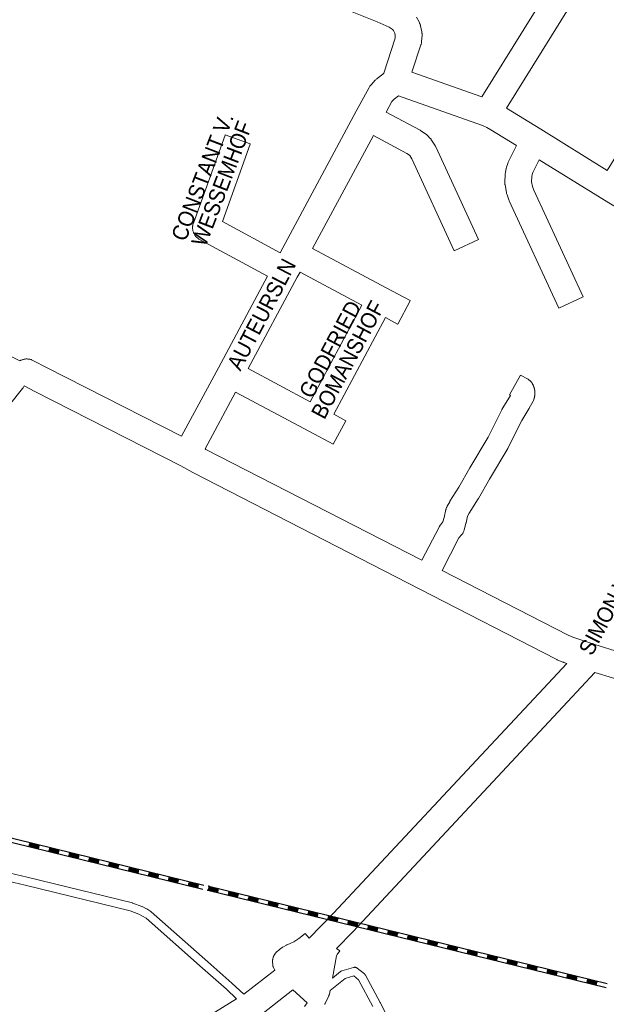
# Model space of a CAD drawing. Header units: metres. Extents: x 123819 to 142731, y 393440 to 405763.
# Tile 103 of 256: x 130021 to 130307, y 397733 to 398213. Entities that reach past the tile are written whole.
import ezdxf
from ezdxf.enums import TextEntityAlignment as Align

# ---------------------------------------------------------------- set-up
doc = ezdxf.new("R2010")
doc.units = ezdxf.units.M
doc.header["$MEASUREMENT"] = 0
for name, color, linetype, lineweight in [('gs-anno-wegen algemeen tekst', 7, 'Continuous', 0), ('gs-knt-fietspaden', 7, 'Continuous', 0), ('gs-knt-paden', 7, 'Continuous', 0), ('gs-knt-spoorlijn', 7, 'Continuous', 30), ('gs-knt-wegen algemeen', 7, 'Continuous', 0)]:
    doc.layers.add(name, color=color, linetype=linetype, lineweight=lineweight)
doc.styles.add('Style-Arial', font='arial.ttf')

msp = doc.modelspace()

# ---------------------------------------------------------------- linework, layer by layer
at = {"layer": 'gs-anno-wegen algemeen tekst', "color": 7, "linetype": 'Continuous', "flags": 128}
msp.add_lwpolyline([(130217.42, 397949.21), (130225.95, 397965.71), (130226.06, 397965.92), (130226.19, 397966.13), (130226.33, 397966.33), (130226.47, 397966.53), (130226.62, 397966.72), (130227.63, 397967.92), (130228.22, 397970.07), (130229.09, 397974.02), (130229.15, 397974.24), (130229.21, 397974.47), (130229.29, 397974.69), (130229.37, 397974.91), (130229.47, 397975.13), (130229.57, 397975.34), (130229.68, 397975.55), (130230.97, 397977.81), (130231.08, 397978), (130235.41, 397984.94), (130240.75, 397994.28), (130240.8, 397994.38), (130249.72, 398009.29), (130256.29, 398022.63), (130256.37, 398022.79), (130256.46, 398022.96), (130256.56, 398023.12), (130260.1, 398028.76), (130260.59, 398029.68), (130260.04, 398029.99, -0.37096), (130260.04, 398030), (130265.39, 398039.61, -0.376903), (130265.4, 398039.61), (130269.12, 398037.54), (130269.34, 398037.42), (130269.54, 398037.28), (130269.75, 398037.14), (130269.94, 398036.98), (130270.13, 398036.82), (130270.31, 398036.65), (130270.48, 398036.47), (130270.65, 398036.29), (130270.8, 398036.09), (130270.95, 398035.89), (130271.09, 398035.69), (130271.22, 398035.47), (130271.25, 398035.42), (130271.28, 398035.37), (130271.34, 398035.26), (130271.37, 398035.2), (130271.39, 398035.15), (130271.45, 398035.04), (130271.48, 398034.99), (130271.51, 398034.93), (130271.56, 398034.82), (130271.59, 398034.76), (130271.61, 398034.71), (130271.66, 398034.6), (130271.69, 398034.54), (130271.71, 398034.48), (130271.76, 398034.37), (130271.78, 398034.31), (130271.8, 398034.26), (130271.85, 398034.14), (130271.87, 398034.08), (130271.89, 398034.03), (130271.93, 398033.91), (130271.96, 398033.85), (130271.98, 398033.79), (130272.01, 398033.68), (130272.03, 398033.62), (130272.05, 398033.56), (130272.09, 398033.44), (130272.1, 398033.38), (130272.12, 398033.32), (130272.15, 398033.2), (130272.17, 398033.15), (130272.18, 398033.09), (130272.21, 398032.97), (130272.23, 398032.91), (130272.24, 398032.85), (130272.27, 398032.73), (130272.28, 398032.67), (130272.29, 398032.61), (130272.32, 398032.48), (130272.33, 398032.42), (130272.34, 398032.36), (130272.36, 398032.24), (130272.37, 398032.18), (130272.38, 398032.12), (130272.39, 398032), (130272.4, 398031.94), (130272.41, 398031.88), (130272.42, 398031.75), (130272.43, 398031.69), (130272.44, 398031.63), (130272.45, 398031.51), (130272.45, 398031.45), (130272.46, 398031.39), (130272.46, 398031.26), (130272.47, 398031.2), (130272.47, 398031.14), (130272.47, 398031.02), (130272.47, 398030.96), (130272.48, 398030.89), (130272.48, 398030.77), (130272.48, 398030.71), (130272.48, 398030.65), (130272.47, 398030.53), (130272.47, 398030.46), (130272.47, 398030.4), (130272.46, 398030.28), (130272.46, 398030.22), (130272.46, 398030.16), (130272.45, 398030.03), (130272.44, 398029.97), (130272.44, 398029.91), (130272.43, 398029.79), (130272.42, 398029.73), (130272.41, 398029.67), (130272.4, 398029.54), (130272.39, 398029.48), (130272.38, 398029.42), (130272.36, 398029.3), (130272.36, 398029.24), (130272.35, 398029.18), (130272.32, 398029.06), (130272.31, 398029), (130272.3, 398028.94), (130272.28, 398028.82), (130272.26, 398028.76), (130272.25, 398028.7), (130272.22, 398028.58), (130272.21, 398028.52), (130272.19, 398028.46), (130272.16, 398028.34), (130272.15, 398028.28), (130272.13, 398028.22), (130272.1, 398028.1), (130272.08, 398028.04), (130272.06, 398027.98), (130272.03, 398027.86), (130271.94, 398027.62), (130271.85, 398027.39), (130271.74, 398027.16), (130271.63, 398026.93), (130269.72, 398023.38), (130269.63, 398023.22), (130269.53, 398023.07), (130266.05, 398017.5), (130259.5, 398004.22), (130259.4, 398004.02), (130259.29, 398003.83), (130250.29, 397988.77), (130244.93, 397979.38), (130244.82, 397979.2), (130240.49, 397972.26), (130239.67, 397970.82), (130238.95, 397967.56), (130238.88, 397967.3), (130237.94, 397963.85), (130237.87, 397963.6), (130237.78, 397963.35), (130237.68, 397963.1), (130237.57, 397962.86), (130237.45, 397962.63), (130237.31, 397962.4), (130237.17, 397962.18), (130237.01, 397961.97), (130236.85, 397961.76), (130235.45, 397960.1), (130227.22, 397944.17)], format="xyb", dxfattribs=at)
at = {"layer": 'gs-knt-fietspaden', "color": 7, "linetype": 'Continuous', "flags": 128}
for points in [[(129556.8, 398283.35), (129682.81, 398219.2), (129857.66, 398130.06), (130021.43, 398046.57)], [(130160.19, 397731.56), (130161.49, 397733.21), (130154.51, 397739.55)], [(130172.63, 397739.22), (130172.28, 397737.5), (130172.24, 397737.33), (130172.2, 397737.17), (130172.14, 397737.01), (130172.08, 397736.85), (130172.01, 397736.69), (130170.28, 397733.02), (130170.21, 397732.88), (130170.14, 397732.75), (130170.06, 397732.63), (130169.98, 397732.5)]]:
    msp.add_lwpolyline(points, dxfattribs=at)
for points in [[(130145.68, 397749.18), (130145.67, 397749.19), (130145.6, 397749.31), (130145.53, 397749.44), (130145.46, 397749.57), (130145.04, 397750.46), (130144.97, 397750.6), (130144.91, 397750.75), (130144.86, 397750.9), (130144.82, 397751.05), (130144.78, 397751.2), (130144.75, 397751.35), (130144.72, 397751.51), (130144.71, 397751.66), (130144.56, 397753.37), (130144.55, 397753.52), (130144.55, 397753.67), (130144.55, 397753.82), (130144.56, 397753.97), (130144.57, 397754.12), (130144.6, 397754.27), (130144.63, 397754.42), (130144.66, 397754.57), (130144.92, 397755.55), (130144.97, 397755.71), (130145.02, 397755.86), (130145.08, 397756.01), (130145.14, 397756.16), (130145.21, 397756.3), (130145.29, 397756.44), (130145.38, 397756.58), (130145.96, 397757.48), (130146.06, 397757.61), (130146.16, 397757.75), (130146.27, 397757.87), (130146.38, 397758), (130146.5, 397758.11), (130146.62, 397758.23), (130147.72, 397759.17), (130147.84, 397759.26), (130147.96, 397759.35), (130149.2, 397760.25), (130149.31, 397760.32), (130149.43, 397760.4), (130149.55, 397760.47), (130151.31, 397761.44), (130151.44, 397761.51), (130151.57, 397761.57), (130151.7, 397761.63), (130153.5, 397762.35), (130155.01, 397763.08), (130157.45, 397764.65), (130160.43, 397767.15, -0.385334), (130160.44, 397767.15), (130162.43, 397764.8)], [(130175.82, 397759.86), (130177.4, 397758.69, -0.384571), (130177.4, 397758.68), (130176.07, 397756.89), (130175.73, 397756.18), (130173.79, 397745.34)]]:
    msp.add_lwpolyline(points, format="xyb", dxfattribs=at)
at = {"layer": 'gs-knt-paden', "color": 7, "linetype": 'Continuous', "flags": 128}
for points in [[(130023.44, 398034.3), (130022.91, 398033.3), (130022.87, 398033.22), (130022.82, 398033.13), (130022.76, 398033.05), (130022.7, 398032.98), (130010.51, 398017.98)], [(130127.04, 397735.18), (130122.04, 397739.88), (130110.39, 397750.23), (130082.92, 397774.53), (130081.17, 397775.64), (130079.3, 397776.61), (130075.16, 397778.11), (130023.92, 397790.66), (129962.98, 397804.96), (129962.95, 397804.97), (129872.17, 397827.87), (129823.3, 397839.89), (129768.69, 397852.7), (129768.67, 397852.7), (129674.79, 397875.75), (129433.15, 397933.4)], [(129963.92, 397808.87), (130024.85, 397794.57), (130024.87, 397794.56), (130076.22, 397781.99), (130076.29, 397781.97), (130076.36, 397781.95), (130076.43, 397781.93), (130080.79, 397780.34), (130080.87, 397780.31), (130080.95, 397780.28), (130081.03, 397780.24), (130083.09, 397779.17), (130083.17, 397779.13), (130083.24, 397779.09), (130085.21, 397777.84), (130085.27, 397777.8), (130085.34, 397777.75), (130085.4, 397777.7), (130085.46, 397777.65), (130113.06, 397753.24), (130124.74, 397742.86), (130124.78, 397742.83), (130130.53, 397737.42)], [(130173.79, 397745.34), (130177.71, 397748.52), (130177.78, 397748.57), (130177.85, 397748.62), (130177.93, 397748.67), (130178, 397748.72), (130178.08, 397748.76), (130178.16, 397748.8), (130178.25, 397748.83), (130178.33, 397748.86), (130178.42, 397748.89), (130184.08, 397750.53), (130184.17, 397750.56), (130184.27, 397750.58), (130184.36, 397750.59), (130184.46, 397750.6), (130184.55, 397750.61), (130184.65, 397750.61), (130184.75, 397750.61), (130184.84, 397750.6), (130184.94, 397750.59), (130185.03, 397750.57), (130185.13, 397750.55), (130185.22, 397750.52), (130185.31, 397750.49), (130185.4, 397750.46), (130185.49, 397750.42), (130185.58, 397750.38), (130185.66, 397750.33), (130185.74, 397750.28), (130185.82, 397750.23), (130185.9, 397750.17), (130189.38, 397747.37), (130189.45, 397747.31), (130189.52, 397747.25), (130189.58, 397747.19), (130189.64, 397747.12), (130189.7, 397747.06), (130189.75, 397746.98), (130189.8, 397746.91), (130189.85, 397746.83), (130189.89, 397746.76), (130189.9, 397746.76), (130189.9, 397746.75)], [(130189.9, 397746.75), (130197.09, 397733.39), (130197.13, 397733.32), (130202.66, 397721.98)], [(130193.53, 397731.52), (130186.55, 397744.49), (130184.2, 397746.38), (130179.93, 397745.14), (130172.63, 397739.22)]]:
    msp.add_lwpolyline(points, dxfattribs=at)
at = {"layer": 'gs-knt-spoorlijn', "color": 7, "linetype": 'Continuous'}
for p, q in [((129916.76, 397838.27), (130111.03, 397790.75)), ((129916.28, 397836.32), (130110.56, 397788.81)), ((130025.63, 397809.77), (130030.48, 397808.59)), ((130025.67, 397809.97), (130030.53, 397808.78)), ((130025.72, 397810.16), (130030.58, 397808.98)), ((130025.77, 397810.36), (130030.63, 397809.17)), ((130025.82, 397810.55), (130030.67, 397809.36)), ((130025.86, 397810.75), (130030.72, 397809.56)), ((130025.91, 397810.94), (130030.77, 397809.75)), ((130025.96, 397811.13), (130030.82, 397809.95)), ((130026.01, 397811.33), (130030.86, 397810.14)), ((130035.72, 397808.95), (130040.58, 397807.77)), ((130035.34, 397807.4), (130040.2, 397806.21)), ((130035.39, 397807.59), (130040.24, 397806.41)), ((130035.44, 397807.79), (130040.29, 397806.6)), ((130035.48, 397807.98), (130040.34, 397806.79)), ((130035.53, 397808.18), (130040.39, 397806.99)), ((130035.58, 397808.37), (130040.43, 397807.18)), ((130035.63, 397808.56), (130040.48, 397807.38)), ((130035.67, 397808.76), (130040.53, 397807.57)), ((130045.05, 397805.02), (130049.91, 397803.84)), ((130045.1, 397805.22), (130049.96, 397804.03)), ((130045.15, 397805.41), (130050.01, 397804.22)), ((130045.2, 397805.61), (130050.05, 397804.42)), ((130045.24, 397805.8), (130050.1, 397804.61)), ((130045.29, 397805.99), (130050.15, 397804.81)), ((130045.34, 397806.19), (130050.2, 397805)), ((130045.39, 397806.38), (130050.24, 397805.2)), ((130045.43, 397806.58), (130050.29, 397805.39)), ((130055.15, 397804.2), (130060, 397803.01)), ((130054.77, 397802.65), (130059.62, 397801.46)), ((130054.82, 397802.84), (130059.67, 397801.65)), ((130054.86, 397803.04), (130059.72, 397801.85)), ((130054.91, 397803.23), (130059.77, 397802.04)), ((130054.96, 397803.42), (130059.81, 397802.24)), ((130055.01, 397803.62), (130059.86, 397802.43)), ((130055.05, 397803.81), (130059.91, 397802.63)), ((130055.1, 397804.01), (130059.96, 397802.82)), ((130064.48, 397800.27), (130069.34, 397799.08)), ((130064.53, 397800.47), (130069.39, 397799.28)), ((130064.58, 397800.66), (130069.43, 397799.47)), ((130064.62, 397800.85), (130069.48, 397799.67)), ((130064.67, 397801.05), (130069.53, 397799.86)), ((130064.72, 397801.24), (130069.58, 397800.06)), ((130064.77, 397801.44), (130069.62, 397800.25)), ((130064.81, 397801.63), (130069.67, 397800.44)), ((130064.86, 397801.83), (130069.72, 397800.64)), ((130074.53, 397799.26), (130079.38, 397798.07)), ((130074.58, 397799.45), (130079.43, 397798.26)), ((130074.19, 397797.9), (130079.05, 397796.71)), ((130074.24, 397798.09), (130079.1, 397796.9)), ((130074.29, 397798.28), (130079.15, 397797.1)), ((130074.34, 397798.48), (130079.19, 397797.29)), ((130074.39, 397798.67), (130079.24, 397797.49)), ((130074.43, 397798.87), (130079.29, 397797.68)), ((130074.48, 397799.06), (130079.34, 397797.87)), ((130083.91, 397795.52), (130088.77, 397794.33)), ((130083.96, 397795.71), (130088.81, 397794.53)), ((130084, 397795.91), (130088.86, 397794.72)), ((130084.05, 397796.1), (130088.91, 397794.91)), ((130084.1, 397796.3), (130088.96, 397795.11)), ((130084.15, 397796.49), (130089, 397795.3)), ((130084.19, 397796.69), (130089.05, 397795.5)), ((130084.24, 397796.88), (130089.1, 397795.69)), ((130084.29, 397797.07), (130089.15, 397795.89)), ((130093.95, 397794.5), (130098.81, 397793.32)), ((130094, 397794.7), (130098.86, 397793.51)), ((130093.62, 397793.14), (130098.48, 397791.96)), ((130093.67, 397793.34), (130098.53, 397792.15)), ((130093.72, 397793.53), (130098.57, 397792.34)), ((130093.76, 397793.73), (130098.62, 397792.54)), ((130093.81, 397793.92), (130098.67, 397792.73)), ((130093.86, 397794.12), (130098.72, 397792.93)), ((130093.91, 397794.31), (130098.76, 397793.12)), ((130103.34, 397790.77), (130108.19, 397789.58)), ((130103.38, 397790.96), (130108.24, 397789.77)), ((130103.43, 397791.16), (130108.29, 397789.97)), ((130103.48, 397791.35), (130108.34, 397790.16)), ((130103.53, 397791.55), (130108.38, 397790.36)), ((130103.57, 397791.74), (130108.43, 397790.55)), ((130103.62, 397791.93), (130108.48, 397790.75)), ((130103.67, 397792.13), (130108.53, 397790.94)), ((130103.72, 397792.32), (130108.57, 397791.13)), ((130113.38, 397789.75), (130118.24, 397788.56)), ((130113.43, 397789.95), (130118.29, 397788.76)), ((130113.46, 397790.16), (130307.74, 397742.64)), ((130112.98, 397788.21), (130307.26, 397740.7)), ((130113.05, 397788.39), (130117.91, 397787.2)), ((130113.1, 397788.59), (130117.95, 397787.4)), ((130113.14, 397788.78), (130118, 397787.59)), ((130113.19, 397788.98), (130118.05, 397787.79)), ((130113.24, 397789.17), (130118.1, 397787.98)), ((130113.29, 397789.36), (130118.14, 397788.18)), ((130113.33, 397789.56), (130118.19, 397788.37)), ((130122.76, 397786.02), (130127.62, 397784.83)), ((130122.81, 397786.21), (130127.67, 397785.02)), ((130122.86, 397786.41), (130127.72, 397785.22)), ((130122.91, 397786.6), (130127.76, 397785.41)), ((130122.95, 397786.79), (130127.81, 397785.61)), ((130123, 397786.99), (130127.86, 397785.8)), ((130123.05, 397787.18), (130127.91, 397785.99)), ((130123.1, 397787.38), (130127.95, 397786.19)), ((130123.14, 397787.57), (130128, 397786.38)), ((130132.81, 397785), (130137.67, 397783.81)), ((130132.86, 397785.2), (130137.71, 397784.01)), ((130132.48, 397783.64), (130137.33, 397782.45)), ((130132.52, 397783.84), (130137.38, 397782.65)), ((130132.57, 397784.03), (130137.43, 397782.84)), ((130132.62, 397784.22), (130137.48, 397783.04)), ((130132.67, 397784.42), (130137.52, 397783.23)), ((130132.71, 397784.61), (130137.57, 397783.42)), ((130132.76, 397784.81), (130137.62, 397783.62)), ((130142.19, 397781.27), (130147.05, 397780.08)), ((130142.24, 397781.46), (130147.1, 397780.27)), ((130142.29, 397781.65), (130147.14, 397780.47)), ((130142.33, 397781.85), (130147.19, 397780.66)), ((130142.38, 397782.04), (130147.24, 397780.85)), ((130142.43, 397782.24), (130147.29, 397781.05)), ((130142.48, 397782.43), (130147.33, 397781.24)), ((130142.52, 397782.63), (130147.38, 397781.44)), ((130142.57, 397782.82), (130147.43, 397781.63)), ((130152.19, 397780.06), (130157.05, 397778.87)), ((130152.24, 397780.25), (130157.09, 397779.06)), ((130152.28, 397780.44), (130157.14, 397779.26)), ((130151.9, 397778.89), (130156.76, 397777.7)), ((130151.95, 397779.08), (130156.81, 397777.9)), ((130152, 397779.28), (130156.86, 397778.09)), ((130152.05, 397779.47), (130156.9, 397778.28)), ((130152.09, 397779.67), (130156.95, 397778.48)), ((130152.14, 397779.86), (130157, 397778.67)), ((130161.62, 397776.51), (130166.48, 397775.33)), ((130161.67, 397776.71), (130166.52, 397775.52)), ((130161.71, 397776.9), (130166.57, 397775.71)), ((130161.76, 397777.1), (130166.62, 397775.91)), ((130161.81, 397777.29), (130166.67, 397776.1)), ((130161.86, 397777.49), (130166.71, 397776.3)), ((130161.9, 397777.68), (130166.76, 397776.49)), ((130161.95, 397777.87), (130166.81, 397776.69)), ((130162, 397778.07), (130166.86, 397776.88)), ((130171.62, 397775.3), (130176.47, 397774.12)), ((130171.66, 397775.5), (130176.52, 397774.31)), ((130171.71, 397775.69), (130176.57, 397774.5)), ((130171.33, 397774.14), (130176.19, 397772.95)), ((130171.38, 397774.33), (130176.24, 397773.14)), ((130171.43, 397774.53), (130176.28, 397773.34)), ((130171.47, 397774.72), (130176.33, 397773.53)), ((130171.52, 397774.92), (130176.38, 397773.73)), ((130171.57, 397775.11), (130176.43, 397773.92)), ((130181.05, 397771.76), (130185.9, 397770.57)), ((130181.09, 397771.96), (130185.95, 397770.77)), ((130181.14, 397772.15), (130186, 397770.96)), ((130181.19, 397772.35), (130186.04, 397771.16)), ((130181.24, 397772.54), (130186.09, 397771.35)), ((130181.28, 397772.73), (130186.14, 397771.55)), ((130181.33, 397772.93), (130186.19, 397771.74)), ((130181.38, 397773.12), (130186.23, 397771.93)), ((130181.43, 397773.32), (130186.28, 397772.13)), ((130191.04, 397770.55), (130195.9, 397769.36)), ((130191.09, 397770.75), (130195.95, 397769.56)), ((130191.14, 397770.94), (130196, 397769.75)), ((130190.76, 397769.39), (130195.62, 397768.2)), ((130190.81, 397769.58), (130195.66, 397768.39)), ((130190.85, 397769.78), (130195.71, 397768.59)), ((130190.9, 397769.97), (130195.76, 397768.78)), ((130190.95, 397770.16), (130195.81, 397768.98)), ((130191, 397770.36), (130195.85, 397769.17)), ((130200.47, 397767.01), (130205.33, 397765.82)), ((130200.52, 397767.21), (130205.38, 397766.02)), ((130200.57, 397767.4), (130205.42, 397766.21)), ((130200.62, 397767.59), (130205.47, 397766.41)), ((130200.66, 397767.79), (130205.52, 397766.6)), ((130200.71, 397767.98), (130205.57, 397766.79)), ((130200.76, 397768.18), (130205.61, 397766.99)), ((130200.81, 397768.37), (130205.66, 397767.18)), ((130200.85, 397768.56), (130205.71, 397767.38)), ((130210.42, 397765.61), (130215.28, 397764.42)), ((130210.47, 397765.8), (130215.33, 397764.61)), ((130210.52, 397765.99), (130215.38, 397764.81)), ((130210.57, 397766.19), (130215.42, 397765)), ((130210.19, 397764.63), (130215.04, 397763.45)), ((130210.23, 397764.83), (130215.09, 397763.64)), ((130210.28, 397765.02), (130215.14, 397763.84)), ((130210.33, 397765.22), (130215.19, 397764.03)), ((130210.38, 397765.41), (130215.23, 397764.22)), ((130219.9, 397762.26), (130224.76, 397761.07)), ((130219.95, 397762.45), (130224.8, 397761.27)), ((130220, 397762.65), (130224.85, 397761.46)), ((130220.04, 397762.84), (130224.9, 397761.65)), ((130220.09, 397763.04), (130224.95, 397761.85)), ((130220.14, 397763.23), (130224.99, 397762.04)), ((130220.19, 397763.42), (130225.04, 397762.24)), ((130220.23, 397763.62), (130225.09, 397762.43)), ((130220.28, 397763.81), (130225.14, 397762.63)), ((130229.85, 397760.85), (130234.71, 397759.67)), ((130229.9, 397761.05), (130234.76, 397759.86)), ((130229.95, 397761.24), (130234.8, 397760.06)), ((130229.99, 397761.44), (130234.85, 397760.25)), ((130229.61, 397759.88), (130234.47, 397758.7)), ((130229.66, 397760.08), (130234.52, 397758.89)), ((130229.71, 397760.27), (130234.57, 397759.08)), ((130229.76, 397760.47), (130234.61, 397759.28)), ((130229.8, 397760.66), (130234.66, 397759.47)), ((130239.33, 397757.51), (130244.18, 397756.32)), ((130239.38, 397757.7), (130244.23, 397756.51)), ((130239.42, 397757.9), (130244.28, 397756.71)), ((130239.47, 397758.09), (130244.33, 397756.9)), ((130239.52, 397758.28), (130244.37, 397757.1)), ((130239.57, 397758.48), (130244.42, 397757.29)), ((130239.61, 397758.67), (130244.47, 397757.49)), ((130239.66, 397758.87), (130244.52, 397757.68)), ((130239.71, 397759.06), (130244.56, 397757.87)), ((130249.28, 397756.1), (130254.14, 397754.92)), ((130249.33, 397756.3), (130254.18, 397755.11)), ((130249.37, 397756.49), (130254.23, 397755.3)), ((130249.42, 397756.69), (130254.28, 397755.5)), ((130249.04, 397755.13), (130253.9, 397753.94)), ((130249.09, 397755.33), (130253.95, 397754.14)), ((130249.14, 397755.52), (130253.99, 397754.33)), ((130249.18, 397755.71), (130254.04, 397754.53)), ((130249.23, 397755.91), (130254.09, 397754.72)), ((130258.76, 397752.76), (130263.61, 397751.57)), ((130258.8, 397752.95), (130263.66, 397751.76)), ((130258.85, 397753.14), (130263.71, 397751.96)), ((130258.9, 397753.34), (130263.75, 397752.15)), ((130258.95, 397753.53), (130263.8, 397752.35)), ((130258.99, 397753.73), (130263.85, 397752.54)), ((130259.04, 397753.92), (130263.9, 397752.73)), ((130259.09, 397754.12), (130263.94, 397752.93)), ((130259.14, 397754.31), (130263.99, 397753.12)), ((130268.71, 397751.35), (130273.56, 397750.16)), ((130268.75, 397751.55), (130273.61, 397750.36)), ((130268.8, 397751.74), (130273.66, 397750.55)), ((130268.85, 397751.93), (130273.71, 397750.75)), ((130268.47, 397750.38), (130273.33, 397749.19)), ((130268.52, 397750.57), (130273.37, 397749.39)), ((130268.56, 397750.77), (130273.42, 397749.58)), ((130268.61, 397750.96), (130273.47, 397749.78)), ((130268.66, 397751.16), (130273.52, 397749.97)), ((130278.18, 397748), (130283.04, 397746.82)), ((130278.23, 397748.2), (130283.09, 397747.01)), ((130278.28, 397748.39), (130283.13, 397747.21)), ((130278.32, 397748.59), (130283.18, 397747.4)), ((130278.37, 397748.78), (130283.23, 397747.59)), ((130278.42, 397748.98), (130283.28, 397747.79)), ((130278.47, 397749.17), (130283.32, 397747.98)), ((130278.52, 397749.36), (130283.37, 397748.18)), ((130278.56, 397749.56), (130283.42, 397748.37)), ((130288.09, 397746.41), (130292.94, 397745.22)), ((130288.13, 397746.6), (130292.99, 397745.41)), ((130288.18, 397746.79), (130293.04, 397745.61)), ((130288.23, 397746.99), (130293.09, 397745.8)), ((130288.28, 397747.18), (130293.13, 397746)), ((130287.9, 397745.63), (130292.75, 397744.44)), ((130287.94, 397745.82), (130292.8, 397744.64)), ((130287.99, 397746.02), (130292.85, 397744.83)), ((130288.04, 397746.21), (130292.9, 397745.02)), ((130297.61, 397743.25), (130302.47, 397742.07)), ((130297.66, 397743.45), (130302.51, 397742.26)), ((130297.7, 397743.64), (130302.56, 397742.45)), ((130297.75, 397743.84), (130302.61, 397742.65)), ((130297.8, 397744.03), (130302.66, 397742.84)), ((130297.85, 397744.22), (130302.7, 397743.04)), ((130297.89, 397744.42), (130302.75, 397743.23)), ((130297.94, 397744.61), (130302.8, 397743.43)), ((130297.99, 397744.81), (130302.85, 397743.62))]:
    msp.add_line(p, q, dxfattribs=at)
for p in [(130113.46, 397790.16), (130112.98, 397788.21)]:
    msp.add_point(p, dxfattribs=at)
at = {"layer": 'gs-knt-wegen algemeen', "color": 7, "linetype": 'Continuous', "flags": 128}
for points in [[(130314.67, 398260.26), (130302.44, 398240.55), (130258.64, 398169.91)], [(130246.66, 398175.31), (130287.94, 398241.87)], [(130198.77, 398186.94), (130204.33, 398204.05), (130204.4, 398205.29), (130204.16, 398206.5), (130203.49, 398207.8), (130203.24, 398208.12), (130202.95, 398208.4), (130201.4, 398209.38), (130195.51, 398212.01), (130182.65, 398217.11)], [(130214.8, 398214.29), (130216.15, 398211.63), (130216.28, 398211.37), (130216.39, 398211.1), (130216.5, 398210.83), (130216.59, 398210.56), (130216.66, 398210.28), (130216.73, 398209.99), (130217.33, 398207.07), (130217.38, 398206.78), (130217.42, 398206.5), (130217.45, 398206.21), (130217.46, 398205.92), (130217.47, 398205.63), (130217.45, 398205.34), (130217.26, 398202.36), (130217.24, 398202.08), (130217.2, 398201.8), (130217.16, 398201.52), (130217.09, 398201.24), (130217.02, 398200.96), (130216.94, 398200.69), (130212.42, 398187.35)], [(130148.26, 398099.29), (130149.56, 398101.7), (130185.35, 398168.33), (130185.37, 398168.36), (130191.7, 398179.99), (130191.86, 398180.27), (130192.03, 398180.53), (130192.21, 398180.79), (130192.41, 398181.04), (130192.62, 398181.28), (130194.67, 398183.51), (130194.89, 398183.74), (130195.12, 398183.96), (130195.36, 398184.16), (130195.61, 398184.36), (130198.35, 398186.38), (130198.77, 398186.94)], [(130198.77, 398186.94), (130198.77, 398186.94)], [(130198.77, 398186.94), (130198.77, 398186.94)], [(130212.42, 398187.35), (130246.66, 398175.31)], [(130205.96, 398175.82), (130203.84, 398174.25), (130202.76, 398173.07), (130199.94, 398167.9), (130216.47, 398159.1), (130216.7, 398158.97), (130216.93, 398158.83), (130217.15, 398158.68), (130219.35, 398157.14), (130219.6, 398156.96), (130219.84, 398156.76), (130220.06, 398156.56), (130220.07, 398156.56), (130220.07, 398156.55)], [(130100.19, 398009.78), (130118.14, 398043.2), (130142.1, 398087.82)], [(130157.96, 398089.82), (130156.64, 398087.36), (130132.69, 398042.78)], [(130132.69, 398042.78), (130162.93, 398026.59), (130188.08, 398073.75), (130157.96, 398089.82)], [(130021.43, 398046.57), (130021.62, 398046.68), (130021.9, 398046.83), (130022.19, 398046.95), (130022.48, 398047.07), (130022.78, 398047.17), (130023.08, 398047.26), (130023.39, 398047.33), (130023.7, 398047.39), (130024.01, 398047.43), (130024.32, 398047.45), (130024.64, 398047.46), (130024.95, 398047.46), (130025.27, 398047.44), (130025.58, 398047.41), (130025.89, 398047.36), (130026.2, 398047.29), (130026.5, 398047.21), (130026.8, 398047.12), (130027.1, 398047.01), (130027.39, 398046.89), (130027.67, 398046.75), (130034.64, 398043.2)], [(130034.64, 398043.2), (130100.19, 398009.78)], [(130288.04, 397898.88), (130286.62, 397899.36), (130286.39, 397899.44), (130286.16, 397899.53), (130283.37, 397900.71), (130283.14, 397900.81), (130282.92, 397900.92), (130216.35, 397935.12), (130105.96, 397991.83), (130105.69, 397991.98), (130099.81, 397995.36), (130028.73, 398031.6), (130023.44, 398034.3)], [(130126.53, 398031.31), (130111.64, 398003.58)], [(130111.64, 398003.58), (130112.05, 398003.34), (130217.42, 397949.21)], [(130227.22, 397944.17), (130288.65, 397912.61), (130290.99, 397911.63), (130301.68, 397908.05), (130314.2, 397904.25), (130314.34, 397904.21), (130316.27, 397903.58)], [(130162.43, 397764.8), (130174.35, 397776.97), (130278.87, 397889.05), (130288.04, 397898.88)], [(130301.7, 397894.44), (130288.39, 397880.17), (130183.82, 397768.03), (130183.71, 397767.92), (130175.82, 397759.86)], [(130841.59, 397720.64), (130705.1, 397765.73), (130373.22, 397875.15), (130369.45, 397876.17), (130362.33, 397877.67), (130360.07, 397877.94), (130355.75, 397878.07), (130355.47, 397878.09), (130355.19, 397878.11), (130354.91, 397878.15), (130349.62, 397879.01), (130349.31, 397879.06), (130349, 397879.14), (130342.08, 397880.96), (130341.77, 397881.05), (130341.47, 397881.15), (130330.71, 397885.14), (130318.7, 397889.08), (130310.35, 397891.81), (130301.7, 397894.44)], [(130130.53, 397737.42), (130145.68, 397749.18)], [(130154.51, 397739.55), (130137.71, 397726.51)], [(129737.92, 397434.25), (129739.82, 397436.48), (129740.03, 397436.71), (129740.24, 397436.93), (129742.42, 397439.04), (129742.58, 397439.18), (129866.01, 397551.02), (129866.03, 397551.04), (129932.99, 397611.21), (129933.15, 397611.34), (129933.31, 397611.48), (129943.73, 397619.69), (129943.89, 397619.81), (129944.05, 397619.93), (129956.72, 397628.68), (129956.9, 397628.81), (129976.43, 397641.35), (129976.5, 397641.39), (130088.06, 397711.15), (130088.09, 397711.17), (130127.04, 397735.18)]]:
    msp.add_lwpolyline(points, dxfattribs=at)
for points in [[(130313.12, 398120.86), (130306.46, 398124.99), (130274.62, 398144.7), (130271.49, 398138.4), (130271.18, 398137.43), (130270.98, 398136.45), (130270.88, 398133.94), (130271.3, 398131.54), (130271.94, 398129.84), (130296, 398077.72, -0.384572), (130296, 398077.71), (130284.2, 398072.26, -0.390292), (130284.18, 398072.26), (130260.01, 398124.6), (130259.91, 398124.83), (130259.82, 398125.06), (130258.89, 398127.56), (130258.8, 398127.84), (130258.71, 398128.12), (130258.64, 398128.41), (130258.58, 398128.71), (130257.94, 398132.38), (130257.9, 398132.66), (130257.87, 398132.94), (130257.85, 398133.21), (130257.84, 398133.49), (130257.85, 398133.77), (130258, 398137.5), (130258.01, 398137.76), (130258.04, 398138.02), (130258.07, 398138.28), (130258.12, 398138.54), (130258.49, 398140.37), (130258.55, 398140.6), (130258.6, 398140.82), (130258.67, 398141.05), (130259.24, 398142.83), (130259.32, 398143.07), (130259.41, 398143.3), (130259.5, 398143.53), (130259.61, 398143.75), (130263.51, 398151.58), (130251.04, 398159.3), (130249.07, 398160.42), (130246.97, 398161.4), (130205.96, 398175.82)], [(130258.64, 398169.91), (130275.4, 398159.53), (130307.78, 398139.49), (130331.29, 398177.45, -0.360244), (130331.3, 398177.46), (130342.36, 398170.61, -0.354966), (130342.36, 398170.6), (130318.85, 398132.63), (130325.49, 398128.52), (130375.02, 398097.85), (130378.8, 398095.51), (130381.07, 398094.44), (130381.65, 398094.29), (130383.81, 398094.09), (130385.5, 398094.3), (130387.54, 398095.04), (130388.22, 398095.44), (130388.89, 398095.93), (130399.73, 398107.08), (130444.48, 398153.65)], [(130142.1, 398087.82), (130108.98, 398105.82), (130108.7, 398105.97), (130108.44, 398106.15), (130108.18, 398106.33), (130107.93, 398106.53), (130107.69, 398106.74), (130107.46, 398106.96), (130107.24, 398107.19), (130107.04, 398107.43), (130106.84, 398107.68), (130106.66, 398107.94), (130106.49, 398108.21), (130106.33, 398108.49), (130106.19, 398108.78), (130106.06, 398109.07), (130105.95, 398109.36), (130105.85, 398109.67), (130105.77, 398109.97), (130105.7, 398110.29), (130105.65, 398110.6), (130105.61, 398110.91), (130105.59, 398111.23), (130105.58, 398111.55), (130105.59, 398111.87), (130105.61, 398112.19), (130105.65, 398112.5), (130105.71, 398112.81), (130105.78, 398113.12), (130105.86, 398113.43), (130105.96, 398113.73), (130121.39, 398156.74, -0.385297), (130121.4, 398156.75), (130133.64, 398152.36, -0.385295), (130133.64, 398152.34), (130120.1, 398114.59), (130148.26, 398099.29)], [(130220.07, 398156.55), (130220.29, 398156.34), (130221.32, 398155.28), (130221.5, 398155.08), (130221.67, 398154.88), (130221.83, 398154.68), (130221.98, 398154.46), (130222.13, 398154.25), (130223.72, 398151.75), (130223.87, 398151.5), (130224.01, 398151.24), (130224.14, 398150.98), (130245.01, 398105.71, -0.384572), (130245.01, 398105.7), (130233.2, 398100.26, -0.390291), (130233.19, 398100.26), (130212.5, 398145.13), (130211.5, 398146.69), (130211.36, 398146.84), (130210, 398147.8), (130193.75, 398156.45), (130164.12, 398101.29)], [(130164.12, 398101.29), (130199.95, 398082.18), (130211.7, 398075.91, -0.369858), (130211.7, 398075.9)], [(130211.7, 398075.9), (130205.58, 398064.43, -0.36986), (130205.57, 398064.42), (130199.57, 398067.62), (130174.41, 398020.45), (130180.26, 398017.32, -0.369937), (130180.26, 398017.31), (130174.13, 398005.84, -0.369938), (130174.11, 398005.84), (130162.54, 398012.04), (130126.53, 398031.31)]]:
    msp.add_lwpolyline(points, format="xyb", dxfattribs=at)

# ---------------------------------------------------------------- texts
at = {"layer": 'gs-anno-wegen algemeen tekst', "color": 7, "style": 'Style-Arial', "width": 0.909091}
for s, rotation, p in [('CONSTANT V.', 68.874, (130110.39, 398136.41)), ('WESSEMHOF', 69.0162, (130119.8, 398133.04)), ('AUTEURSLN', 62.3792, (130139.18, 398069.23)), ('GODFRIED', 61.946, (130172.65, 398052.2)), ('BOMANSHOF', 61.946, (130181.25, 398047.1))]:
    msp.add_text(s, height=7.7, rotation=rotation, dxfattribs=at).set_placement(p, align=Align.MIDDLE_CENTER)
at = {"layer": 'gs-anno-wegen algemeen tekst', "color": 7, "insert": (130326.35, 397946.2), "char_height": 7.7, "attachment_point": 5, "rotation": 62.3792, "style": 'Style-Arial'}
msp.add_mtext('\\H1x;\\W0.909091;SIMON VESTDIJKHOF^J ', dxfattribs=at)

doc.saveas('drawing.dxf')
